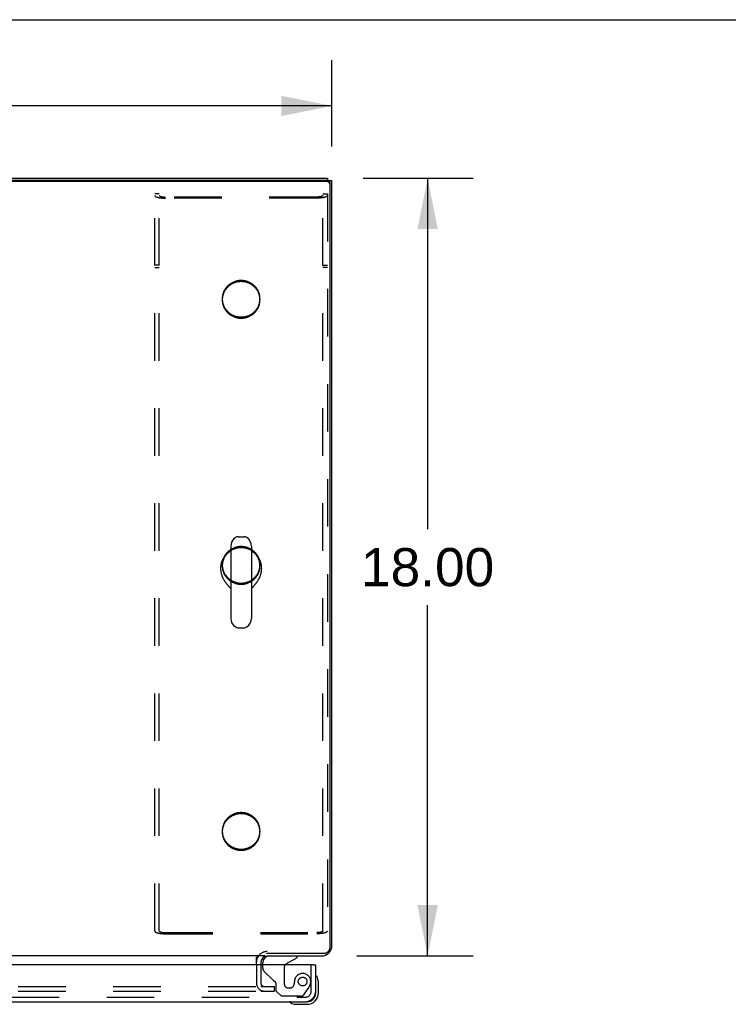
# Model space of a CAD drawing. Header units: inches. Extents: x 0 to 200, y 0 to 129.
# Tile 79 of 82: x 80 to 96, y 107 to 129. Entities that reach past the tile are written whole.
import ezdxf

# ---------------------------------------------------------------- set-up
doc = ezdxf.new("R2010")
doc.units = ezdxf.units.IN
doc.header["$LTSCALE"] = 11
doc.header["$MEASUREMENT"] = 0
doc.linetypes.add('HIDDEN', pattern=[0.2, 0.1, -0.1])
doc.layers.get('0').update_dxf_attribs({"linetype": 'CONTINUOUS'})
for name, color, linetype in [('DEFAULT_2', 8, 'HIDDEN'), ('DIMENSIONS', 7, 'CONTINUOUS'), ('RIGHT_DOOR_ASSEMBLY', 7, 'CONTINUOUS')]:
    doc.layers.add(name, color=color, linetype=linetype)
doc.styles.get("Standard").update_dxf_attribs({"font": 'arial.ttf'})
doc.dimstyles.new('DIMSTYLE_1', dxfattribs={"dimtxt": 0.882353, "dimasz": 1.176471, "dimexe": 0.09, "dimexo": 0.07, "dimgap": 0.0375, "dimtad": 0, "dimtih": 1, "dimtoh": 1, "dimzin": 4, "dimdsep": 46, "dimtxsty": 'Standard', "dimblk": '_FILLED', "dimblk1": '_FILLED', "dimblk2": '_FILLED', "dimcen": 0.09, "dimazin": 1, "dimtfac": 1, "dimtdec": 3, "dimtofl": 0, "dimtmove": 0, "dimatfit": 3, "dimldrblk": '_FILLED', "dimfxl": 0, "dimtolj": 1, "dimtzin": 4, "dimarcsym": 0})

# ---------------------------------------------------------------- blocks, each defined once
blk = doc.blocks.new('_FILLED')
at = {"color": 0, "linetype": 'ByBlock'}
blk.add_solid([(0, 0), (-1, 0.2), (-1, -0.2)], dxfattribs=at)
blk = doc.blocks.new('*D8')
at = {"layer": 'DIMENSIONS', "color": 2, "linetype": 'Continuous'}
for p, q in [((87.538, 125.742), (90.092, 125.742)), ((89.034, 125.742), (89.034, 117.624)), ((89.034, 107.742), (89.034, 115.859)), ((87.396, 107.742), (90.092, 107.742))]:
    blk.add_line(p, q, dxfattribs=at)
at = {"layer": 'DIMENSIONS', "color": 2, "linetype": 'Continuous', "xscale": 1.1764705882, "yscale": 1.1764705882, "zscale": 1.1764705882}
for p, rotation in [((89.034, 125.742), 90), ((89.034, 107.742), 270)]:
    blk.add_blockref('_FILLED', p, dxfattribs=dict(at, rotation=rotation))
at = {"layer": 'DIMENSIONS', "color": 2, "linetype": 'Continuous', "insert": (89.034, 117.183), "char_height": 0.8824, "width": 3.08332, "attachment_point": 2, "line_spacing_factor": 0.9}
blk.add_mtext('18.00', dxfattribs=at)
blk = doc.blocks.new('*D9')
at = {"layer": 'DIMENSIONS', "color": 2, "linetype": 'Continuous'}
for p, q in [((38.819, 126.474), (38.819, 128.475)), ((86.819, 126.474), (86.819, 128.475)), ((38.819, 127.416), (60.836, 127.416)), ((86.819, 127.416), (64.802, 127.416))]:
    blk.add_line(p, q, dxfattribs=at)
at = {"layer": 'DIMENSIONS', "color": 2, "linetype": 'Continuous', "xscale": 1.1764705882, "yscale": 1.1764705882, "zscale": 1.1764705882, "rotation": 180}
blk.add_blockref('_FILLED', (38.819, 127.416), dxfattribs=at)
at = {"layer": 'DIMENSIONS', "color": 2, "linetype": 'Continuous', "xscale": 1.1764705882, "yscale": 1.1764705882, "zscale": 1.1764705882}
blk.add_blockref('_FILLED', (86.819, 127.416), dxfattribs=at)
at = {"layer": 'DIMENSIONS', "color": 2, "linetype": 'Continuous', "insert": (62.819, 127.857), "char_height": 0.8824, "width": 3.08332, "attachment_point": 2, "line_spacing_factor": 0.9}
blk.add_mtext('48.00', dxfattribs=at)

msp = doc.modelspace()

# ---------------------------------------------------------------- linework, layer by layer
at = {"color": 7, "linetype": 'Continuous'}
for p, q in [((0, 129.412), (200, 129.412)), ((86.707, 125.665), (38.931, 125.665)), ((86.715, 125.742), (86.715, 125.692)), ((86.722, 125.69), (86.819, 125.69)), ((86.767, 125.634), (86.767, 107.928)), ((84.651, 117.445), (84.779, 117.445)), ((84.473, 117.223), (84.473, 115.56)), ((84.956, 117.223), (84.956, 115.56)), ((84.24, 116.718), (84.24, 116.709)), ((85.19, 116.718), (85.19, 116.709)), ((84.445, 116.281), (84.462, 116.264)), ((84.462, 116.264), (84.469, 116.257)), ((84.469, 116.257), (84.473, 116.253)), ((84.956, 116.253), (84.96, 116.257)), ((84.96, 116.257), (84.968, 116.264)), ((84.968, 116.264), (84.984, 116.281)), ((84.984, 116.281), (84.994, 116.291)), ((84.651, 115.337), (84.779, 115.337)), ((85.303, 107.807), (86.642, 107.807)), ((85.266, 107.742), (40.371, 107.742)), ((85.069, 107.538), (85.069, 107.713))]:
    msp.add_line(p, q, dxfattribs=at)
at = {"color": 3, "linetype": 'Continuous'}
for p, q in [((38.923, 125.742), (86.715, 125.742)), ((86.707, 125.692), (38.931, 125.692)), ((86.819, 107.988), (86.819, 125.69)), ((85.173, 107.599), (85.173, 107.538)), ((85.315, 107.742), (86.572, 107.742))]:
    msp.add_line(p, q, dxfattribs=at)
msp.add_lwpolyline([(86.707, 125.692), (86.712, 125.692), (86.716, 125.691), (86.721, 125.69), (86.725, 125.689), (86.73, 125.687), (86.734, 125.685), (86.738, 125.683), (86.742, 125.681), (86.746, 125.678), (86.749, 125.675), (86.753, 125.671), (86.755, 125.668), (86.758, 125.664), (86.76, 125.66), (86.762, 125.656), (86.764, 125.652), (86.765, 125.647), (86.766, 125.643), (86.767, 125.638), (86.767, 125.634)], dxfattribs=at)
at = {"color": 7, "linetype": 'Continuous'}
for points in [[(86.764, 125.625), (86.762, 125.629), (86.76, 125.633), (86.758, 125.637), (86.755, 125.641), (86.753, 125.645), (86.749, 125.648), (86.746, 125.651), (86.742, 125.654), (86.738, 125.656), (86.734, 125.659), (86.73, 125.66), (86.725, 125.662), (86.721, 125.663), (86.716, 125.664), (86.712, 125.665), (86.707, 125.665)], [(86.767, 125.607), (86.767, 125.611), (86.766, 125.616), (86.765, 125.62), (86.764, 125.625)], [(84.473, 117.115), (84.466, 117.111), (84.456, 117.105), (84.445, 117.098), (84.435, 117.091), (84.425, 117.084), (84.416, 117.076), (84.406, 117.069), (84.397, 117.061), (84.388, 117.052), (84.379, 117.044), (84.37, 117.035), (84.362, 117.026), (84.353, 117.017), (84.345, 117.008), (84.338, 116.999), (84.33, 116.989), (84.323, 116.979), (84.316, 116.969), (84.31, 116.959), (84.303, 116.949), (84.297, 116.938), (84.291, 116.927), (84.286, 116.917), (84.281, 116.906), (84.276, 116.895), (84.271, 116.883), (84.267, 116.872), (84.263, 116.861), (84.259, 116.849), (84.256, 116.838), (84.253, 116.826), (84.25, 116.814), (84.248, 116.802), (84.246, 116.79), (84.244, 116.778), (84.242, 116.767), (84.241, 116.755), (84.241, 116.743), (84.24, 116.73), (84.24, 116.718)], [(85.19, 116.718), (85.19, 116.73), (85.189, 116.743), (85.188, 116.755), (85.187, 116.767), (85.186, 116.778), (85.184, 116.79), (85.182, 116.802), (85.18, 116.814), (85.177, 116.826), (85.174, 116.837), (85.17, 116.849), (85.167, 116.861), (85.163, 116.872), (85.159, 116.883), (85.154, 116.894), (85.149, 116.906), (85.144, 116.916), (85.138, 116.927), (85.133, 116.938), (85.127, 116.948), (85.12, 116.959), (85.114, 116.969), (85.107, 116.979), (85.1, 116.989), (85.092, 116.999), (85.084, 117.008), (85.076, 117.017), (85.068, 117.026), (85.06, 117.035), (85.051, 117.044), (85.042, 117.052), (85.033, 117.061), (85.024, 117.069), (85.014, 117.076), (85.004, 117.084), (84.994, 117.091), (84.984, 117.098), (84.974, 117.105), (84.963, 117.111), (84.956, 117.115)], [(84.24, 116.709), (84.24, 116.702), (84.24, 116.691), (84.241, 116.679), (84.242, 116.668), (84.243, 116.657), (84.244, 116.646), (84.246, 116.635), (84.248, 116.624), (84.25, 116.613), (84.252, 116.601), (84.255, 116.59), (84.258, 116.579), (84.261, 116.569), (84.265, 116.558), (84.268, 116.547), (84.272, 116.536), (84.276, 116.526), (84.28, 116.515), (84.285, 116.505), (84.29, 116.495), (84.294, 116.485), (84.299, 116.475), (84.305, 116.465), (84.31, 116.455), (84.315, 116.446), (84.321, 116.437), (84.327, 116.428), (84.332, 116.419), (84.338, 116.41), (84.344, 116.401), (84.35, 116.393), (84.356, 116.385), (84.362, 116.377), (84.368, 116.369), (84.374, 116.361), (84.38, 116.354), (84.386, 116.347), (84.392, 116.34), (84.398, 116.333), (84.404, 116.326), (84.409, 116.32), (84.415, 116.314), (84.42, 116.308), (84.426, 116.302), (84.431, 116.297), (84.436, 116.291), (84.445, 116.281)], [(84.994, 116.291), (84.999, 116.297), (85.004, 116.302), (85.009, 116.308), (85.015, 116.314), (85.02, 116.32), (85.026, 116.326), (85.032, 116.333), (85.038, 116.34), (85.044, 116.347), (85.05, 116.354), (85.056, 116.361), (85.062, 116.369), (85.068, 116.377), (85.074, 116.385), (85.08, 116.393), (85.086, 116.401), (85.092, 116.41), (85.098, 116.419), (85.103, 116.428), (85.109, 116.437), (85.115, 116.446), (85.12, 116.455), (85.125, 116.465), (85.13, 116.475), (85.135, 116.485), (85.14, 116.495), (85.145, 116.505), (85.149, 116.515), (85.154, 116.526), (85.158, 116.536), (85.162, 116.547), (85.165, 116.558), (85.169, 116.569), (85.172, 116.579), (85.175, 116.59), (85.177, 116.601), (85.18, 116.613), (85.182, 116.624), (85.184, 116.635), (85.186, 116.646), (85.187, 116.657), (85.188, 116.668), (85.189, 116.679), (85.19, 116.691), (85.19, 116.702), (85.19, 116.709)], [(86.642, 107.807), (86.651, 107.808), (86.66, 107.809), (86.668, 107.81), (86.677, 107.812), (86.686, 107.815), (86.694, 107.818), (86.702, 107.822), (86.71, 107.827), (86.717, 107.831), (86.724, 107.837), (86.73, 107.843), (86.736, 107.849), (86.742, 107.856), (86.747, 107.863), (86.752, 107.87), (86.756, 107.878), (86.759, 107.886), (86.762, 107.894), (86.764, 107.902), (86.766, 107.911), (86.767, 107.92), (86.767, 107.928)], [(85.069, 107.713), (85.07, 107.713), (85.072, 107.713), (85.073, 107.713), (85.075, 107.713), (85.077, 107.714), (85.079, 107.715), (85.08, 107.716), (85.082, 107.717), (85.083, 107.719), (85.085, 107.72), (85.086, 107.722), (85.087, 107.724), (85.089, 107.726), (85.091, 107.73)], [(85.091, 107.73), (85.093, 107.732), (85.094, 107.733), (85.095, 107.735), (85.096, 107.737), (85.098, 107.738), (85.099, 107.739), (85.101, 107.74), (85.102, 107.741), (85.103, 107.741), (85.105, 107.742), (85.106, 107.742)]]:
    msp.add_lwpolyline(points, dxfattribs=at)
for centre, radius, start, end in [((84.715, 117.223), 0.241, 123.1848, 180), ((84.651, 117.32), 0.125, 90, 123.1848), ((84.779, 117.32), 0.125, 56.8152, 90), ((84.715, 117.223), 0.241, 0, 56.8152), ((84.715, 115.56), 0.241, 180, 236.8152), ((84.715, 115.56), 0.241, 303.1848, 360), ((84.651, 115.462), 0.125, 236.8152, 270), ((84.779, 115.462), 0.125, 270, 303.1848), ((85.315, 107.599), 0.246, 144.6629, 180)]:
    msp.add_arc(centre, radius, start, end, dxfattribs=at)
at = {"color": 3, "linetype": 'Continuous'}
for centre, radius, start, end in [((86.572, 107.988), 0.246, 270, 360), ((85.315, 107.599), 0.142, 90, 180)]:
    msp.add_arc(centre, radius, start, end, dxfattribs=at)
at = {"layer": 'DEFAULT_2', "color": 8, "linetype": 'HIDDEN'}
for p, q in [((82.819, 125.379), (82.715, 125.379)), ((82.715, 108.32), (82.715, 125.379)), ((82.819, 108.32), (82.819, 125.379)), ((86.611, 125.379), (86.715, 125.379)), ((86.611, 108.32), (86.611, 125.379)), ((86.715, 125.379), (86.715, 108.32)), ((86.468, 125.308), (82.961, 125.308)), ((86.468, 125.281), (82.961, 125.281)), ((82.819, 123.733), (82.715, 123.733)), ((82.715, 123.68), (82.819, 123.68)), ((86.611, 123.733), (86.715, 123.733)), ((86.715, 123.68), (86.611, 123.68)), ((84.277, 122.953), (84.277, 122.926)), ((85.152, 122.953), (85.152, 122.926)), ((84.277, 116.796), (84.277, 116.769)), ((85.152, 116.796), (85.152, 116.769)), ((84.277, 110.638), (84.277, 110.611)), ((85.152, 110.638), (85.152, 110.611)), ((82.961, 108.283), (86.468, 108.283)), ((82.961, 108.256), (86.468, 108.256)), ((85.069, 107.538), (85.069, 107.116)), ((85.173, 107.538), (85.173, 107.116)), ((64.152, 107.033), (85.169, 107.033)), ((64.152, 106.929), (85.169, 106.929)), ((85.173, 107.033), (85.485, 107.033)), ((85.173, 106.929), (85.485, 106.929)), ((85.485, 106.929), (85.485, 107.033))]:
    msp.add_line(p, q, dxfattribs=at)
for points in [[(82.715, 125.345), (82.715, 125.342), (82.716, 125.339), (82.717, 125.336), (82.719, 125.334), (82.721, 125.331), (82.723, 125.328), (82.726, 125.326), (82.73, 125.323), (82.734, 125.32), (82.738, 125.318), (82.743, 125.315), (82.748, 125.313), (82.753, 125.31), (82.759, 125.308), (82.766, 125.306), (82.773, 125.304), (82.78, 125.302), (82.787, 125.3), (82.795, 125.298), (82.803, 125.296), (82.811, 125.294), (82.82, 125.292), (82.829, 125.291), (82.838, 125.289), (82.848, 125.288), (82.857, 125.287), (82.867, 125.286), (82.877, 125.285), (82.887, 125.284), (82.898, 125.283), (82.908, 125.282), (82.919, 125.282), (82.929, 125.281), (82.94, 125.281), (82.951, 125.281), (82.961, 125.281)], [(82.819, 125.345), (82.819, 125.343), (82.819, 125.341), (82.82, 125.34), (82.821, 125.338), (82.822, 125.337), (82.824, 125.335), (82.826, 125.334), (82.828, 125.332), (82.83, 125.331), (82.832, 125.329), (82.835, 125.328), (82.838, 125.326), (82.841, 125.325), (82.845, 125.324), (82.848, 125.322), (82.852, 125.321), (82.856, 125.32), (82.861, 125.319), (82.865, 125.318), (82.87, 125.316), (82.875, 125.315), (82.88, 125.314), (82.885, 125.314), (82.89, 125.313), (82.896, 125.312), (82.901, 125.311), (82.907, 125.311), (82.913, 125.31), (82.919, 125.31), (82.925, 125.309), (82.931, 125.309), (82.937, 125.308), (82.943, 125.308), (82.949, 125.308), (82.955, 125.308), (82.961, 125.308)], [(86.611, 125.345), (86.611, 125.343), (86.61, 125.341), (86.61, 125.34), (86.609, 125.338), (86.608, 125.337), (86.606, 125.335), (86.604, 125.334), (86.602, 125.332), (86.6, 125.331), (86.598, 125.329), (86.595, 125.328), (86.592, 125.326), (86.589, 125.325), (86.585, 125.324), (86.581, 125.322), (86.578, 125.321), (86.573, 125.32), (86.569, 125.319), (86.565, 125.318), (86.56, 125.316), (86.555, 125.315), (86.55, 125.314), (86.545, 125.314), (86.54, 125.313), (86.534, 125.312), (86.529, 125.311), (86.523, 125.311), (86.517, 125.31), (86.511, 125.31), (86.505, 125.309), (86.499, 125.309), (86.493, 125.308), (86.487, 125.308), (86.481, 125.308), (86.475, 125.308), (86.468, 125.308)], [(86.715, 125.345), (86.715, 125.342), (86.714, 125.339), (86.713, 125.336), (86.711, 125.334), (86.709, 125.331), (86.707, 125.328), (86.703, 125.326), (86.7, 125.323), (86.696, 125.32), (86.692, 125.318), (86.687, 125.315), (86.682, 125.313), (86.676, 125.31), (86.67, 125.308), (86.664, 125.306), (86.657, 125.304), (86.65, 125.302), (86.643, 125.3), (86.635, 125.298), (86.627, 125.296), (86.618, 125.294), (86.61, 125.292), (86.601, 125.291), (86.592, 125.289), (86.582, 125.288), (86.573, 125.287), (86.563, 125.286), (86.553, 125.285), (86.543, 125.284), (86.532, 125.283), (86.522, 125.282), (86.511, 125.282), (86.501, 125.281), (86.49, 125.281), (86.479, 125.281), (86.468, 125.281)], [(84.715, 123.376), (84.698, 123.376), (84.681, 123.375), (84.665, 123.373), (84.648, 123.371), (84.632, 123.368), (84.615, 123.365), (84.599, 123.361), (84.583, 123.356), (84.567, 123.351), (84.551, 123.345), (84.536, 123.339), (84.521, 123.332), (84.506, 123.325), (84.491, 123.317), (84.477, 123.308), (84.463, 123.299), (84.45, 123.289), (84.437, 123.279), (84.424, 123.269), (84.412, 123.258), (84.4, 123.246), (84.388, 123.235), (84.377, 123.222), (84.367, 123.21), (84.357, 123.196), (84.348, 123.183), (84.339, 123.169), (84.331, 123.155), (84.323, 123.141), (84.316, 123.126), (84.309, 123.111), (84.303, 123.096), (84.298, 123.081), (84.293, 123.065), (84.289, 123.05), (84.285, 123.034), (84.283, 123.018), (84.28, 123.002), (84.279, 122.986), (84.278, 122.97), (84.277, 122.953)], [(84.715, 123.349), (84.698, 123.349), (84.681, 123.348), (84.665, 123.346), (84.648, 123.344), (84.632, 123.341), (84.615, 123.338), (84.599, 123.334), (84.583, 123.329), (84.567, 123.324), (84.551, 123.318), (84.536, 123.312), (84.521, 123.305), (84.506, 123.298), (84.491, 123.29), (84.477, 123.281), (84.463, 123.272), (84.45, 123.263), (84.437, 123.252), (84.424, 123.242), (84.412, 123.231), (84.4, 123.219), (84.388, 123.208), (84.377, 123.195), (84.367, 123.183), (84.357, 123.17), (84.348, 123.156), (84.339, 123.142), (84.331, 123.128), (84.323, 123.114), (84.316, 123.099), (84.309, 123.084), (84.303, 123.069), (84.298, 123.054), (84.293, 123.038), (84.289, 123.023), (84.285, 123.007), (84.283, 122.991), (84.28, 122.975), (84.279, 122.959), (84.278, 122.943), (84.277, 122.926)], [(85.152, 122.953), (85.152, 122.97), (85.151, 122.986), (85.15, 123.002), (85.147, 123.018), (85.144, 123.034), (85.141, 123.05), (85.137, 123.065), (85.132, 123.081), (85.127, 123.096), (85.121, 123.111), (85.114, 123.126), (85.107, 123.141), (85.099, 123.155), (85.091, 123.169), (85.082, 123.183), (85.073, 123.196), (85.063, 123.21), (85.052, 123.222), (85.042, 123.235), (85.03, 123.246), (85.018, 123.258), (85.006, 123.269), (84.993, 123.279), (84.98, 123.289), (84.967, 123.299), (84.953, 123.308), (84.938, 123.317), (84.924, 123.325), (84.909, 123.332), (84.894, 123.339), (84.878, 123.345), (84.863, 123.351), (84.847, 123.356), (84.831, 123.361), (84.815, 123.365), (84.798, 123.368), (84.782, 123.371), (84.765, 123.373), (84.748, 123.375), (84.732, 123.376), (84.715, 123.376)], [(85.152, 122.926), (85.152, 122.943), (85.151, 122.959), (85.15, 122.975), (85.147, 122.991), (85.144, 123.007), (85.141, 123.023), (85.137, 123.038), (85.132, 123.054), (85.127, 123.069), (85.121, 123.084), (85.114, 123.099), (85.107, 123.114), (85.099, 123.128), (85.091, 123.142), (85.082, 123.156), (85.073, 123.17), (85.063, 123.183), (85.052, 123.195), (85.042, 123.208), (85.03, 123.219), (85.018, 123.231), (85.006, 123.242), (84.993, 123.252), (84.98, 123.263), (84.967, 123.272), (84.953, 123.281), (84.938, 123.29), (84.924, 123.298), (84.909, 123.305), (84.894, 123.312), (84.878, 123.318), (84.863, 123.324), (84.847, 123.329), (84.831, 123.334), (84.815, 123.338), (84.798, 123.341), (84.782, 123.344), (84.765, 123.346), (84.748, 123.348), (84.732, 123.349), (84.715, 123.349)], [(84.277, 122.953), (84.278, 122.937), (84.279, 122.921), (84.28, 122.905), (84.283, 122.889), (84.285, 122.873), (84.289, 122.857), (84.293, 122.841), (84.298, 122.826), (84.303, 122.811), (84.309, 122.795), (84.316, 122.781), (84.323, 122.766), (84.331, 122.751), (84.339, 122.737), (84.348, 122.724), (84.357, 122.71), (84.367, 122.697), (84.377, 122.685), (84.388, 122.672), (84.4, 122.66), (84.412, 122.649), (84.424, 122.638), (84.437, 122.627), (84.45, 122.617), (84.463, 122.608), (84.477, 122.599), (84.491, 122.59), (84.506, 122.582), (84.521, 122.575), (84.536, 122.568), (84.551, 122.561), (84.567, 122.556), (84.583, 122.55), (84.599, 122.546), (84.615, 122.542), (84.632, 122.539), (84.648, 122.536), (84.665, 122.534), (84.681, 122.532), (84.698, 122.531), (84.715, 122.531)], [(84.277, 122.926), (84.278, 122.91), (84.279, 122.894), (84.28, 122.878), (84.283, 122.862), (84.285, 122.846), (84.289, 122.83), (84.293, 122.814), (84.298, 122.799), (84.303, 122.784), (84.309, 122.768), (84.316, 122.754), (84.323, 122.739), (84.331, 122.725), (84.339, 122.711), (84.348, 122.697), (84.357, 122.683), (84.367, 122.67), (84.377, 122.658), (84.388, 122.645), (84.4, 122.633), (84.412, 122.622), (84.424, 122.611), (84.437, 122.6), (84.45, 122.59), (84.463, 122.581), (84.477, 122.572), (84.491, 122.563), (84.506, 122.555), (84.521, 122.548), (84.536, 122.541), (84.551, 122.534), (84.567, 122.529), (84.583, 122.524), (84.599, 122.519), (84.615, 122.515), (84.632, 122.512), (84.648, 122.509), (84.665, 122.507), (84.681, 122.505), (84.698, 122.504), (84.715, 122.504)], [(84.715, 122.531), (84.732, 122.531), (84.748, 122.532), (84.765, 122.534), (84.782, 122.536), (84.798, 122.539), (84.815, 122.542), (84.831, 122.546), (84.847, 122.55), (84.863, 122.556), (84.878, 122.561), (84.894, 122.568), (84.909, 122.575), (84.924, 122.582), (84.938, 122.59), (84.953, 122.599), (84.967, 122.608), (84.98, 122.617), (84.993, 122.627), (85.006, 122.638), (85.018, 122.649), (85.03, 122.66), (85.042, 122.672), (85.052, 122.685), (85.063, 122.697), (85.073, 122.71), (85.082, 122.724), (85.091, 122.737), (85.099, 122.751), (85.107, 122.766), (85.114, 122.781), (85.121, 122.795), (85.127, 122.811), (85.132, 122.826), (85.137, 122.841), (85.141, 122.857), (85.144, 122.873), (85.147, 122.889), (85.15, 122.905), (85.151, 122.921), (85.152, 122.937), (85.152, 122.953)], [(84.715, 122.504), (84.732, 122.504), (84.748, 122.505), (84.765, 122.507), (84.782, 122.509), (84.798, 122.512), (84.815, 122.515), (84.831, 122.519), (84.847, 122.524), (84.863, 122.529), (84.878, 122.534), (84.894, 122.541), (84.909, 122.548), (84.924, 122.555), (84.938, 122.563), (84.953, 122.572), (84.967, 122.581), (84.98, 122.59), (84.993, 122.6), (85.006, 122.611), (85.018, 122.622), (85.03, 122.633), (85.042, 122.645), (85.052, 122.658), (85.063, 122.67), (85.073, 122.683), (85.082, 122.697), (85.091, 122.711), (85.099, 122.725), (85.107, 122.739), (85.114, 122.754), (85.121, 122.768), (85.127, 122.784), (85.132, 122.799), (85.137, 122.814), (85.141, 122.83), (85.144, 122.846), (85.147, 122.862), (85.15, 122.878), (85.151, 122.894), (85.152, 122.91), (85.152, 122.926)], [(84.715, 117.218), (84.698, 117.218), (84.681, 117.217), (84.665, 117.215), (84.648, 117.213), (84.632, 117.21), (84.615, 117.207), (84.599, 117.203), (84.583, 117.198), (84.567, 117.193), (84.551, 117.188), (84.536, 117.181), (84.521, 117.174), (84.506, 117.167), (84.491, 117.159), (84.477, 117.15), (84.463, 117.141), (84.45, 117.132), (84.437, 117.122), (84.424, 117.111), (84.412, 117.1), (84.4, 117.089), (84.388, 117.077), (84.377, 117.064), (84.367, 117.052), (84.357, 117.039), (84.348, 117.025), (84.339, 117.012), (84.331, 116.997), (84.323, 116.983), (84.316, 116.968), (84.309, 116.954), (84.303, 116.938), (84.298, 116.923), (84.293, 116.908), (84.289, 116.892), (84.285, 116.876), (84.283, 116.86), (84.28, 116.844), (84.279, 116.828), (84.278, 116.812), (84.277, 116.796)], [(84.715, 117.191), (84.698, 117.191), (84.681, 117.19), (84.665, 117.188), (84.648, 117.186), (84.632, 117.184), (84.615, 117.18), (84.599, 117.176), (84.583, 117.172), (84.567, 117.166), (84.551, 117.161), (84.536, 117.154), (84.521, 117.147), (84.506, 117.14), (84.491, 117.132), (84.477, 117.123), (84.463, 117.114), (84.45, 117.105), (84.437, 117.095), (84.424, 117.084), (84.412, 117.073), (84.4, 117.062), (84.388, 117.05), (84.377, 117.038), (84.367, 117.025), (84.357, 117.012), (84.348, 116.998), (84.339, 116.985), (84.331, 116.971), (84.323, 116.956), (84.316, 116.942), (84.309, 116.927), (84.303, 116.912), (84.298, 116.896), (84.293, 116.881), (84.289, 116.865), (84.285, 116.849), (84.283, 116.833), (84.28, 116.817), (84.279, 116.801), (84.278, 116.785), (84.277, 116.769)], [(85.152, 116.796), (85.152, 116.812), (85.151, 116.828), (85.15, 116.844), (85.147, 116.86), (85.144, 116.876), (85.141, 116.892), (85.137, 116.908), (85.132, 116.923), (85.127, 116.938), (85.121, 116.954), (85.114, 116.968), (85.107, 116.983), (85.099, 116.997), (85.091, 117.012), (85.082, 117.025), (85.073, 117.039), (85.063, 117.052), (85.052, 117.064), (85.042, 117.077), (85.03, 117.089), (85.018, 117.1), (85.006, 117.111), (84.993, 117.122), (84.98, 117.132), (84.967, 117.141), (84.953, 117.15), (84.938, 117.159), (84.924, 117.167), (84.909, 117.174), (84.894, 117.181), (84.878, 117.188), (84.863, 117.193), (84.847, 117.198), (84.831, 117.203), (84.815, 117.207), (84.798, 117.21), (84.782, 117.213), (84.765, 117.215), (84.748, 117.217), (84.732, 117.218), (84.715, 117.218)], [(85.152, 116.769), (85.152, 116.785), (85.151, 116.801), (85.15, 116.817), (85.147, 116.833), (85.144, 116.849), (85.141, 116.865), (85.137, 116.881), (85.132, 116.896), (85.127, 116.912), (85.121, 116.927), (85.114, 116.942), (85.107, 116.956), (85.099, 116.971), (85.091, 116.985), (85.082, 116.998), (85.073, 117.012), (85.063, 117.025), (85.052, 117.038), (85.042, 117.05), (85.03, 117.062), (85.018, 117.073), (85.006, 117.084), (84.993, 117.095), (84.98, 117.105), (84.967, 117.114), (84.953, 117.123), (84.938, 117.132), (84.924, 117.14), (84.909, 117.147), (84.894, 117.154), (84.878, 117.161), (84.863, 117.166), (84.847, 117.172), (84.831, 117.176), (84.815, 117.18), (84.798, 117.184), (84.782, 117.186), (84.765, 117.188), (84.748, 117.19), (84.732, 117.191), (84.715, 117.191)], [(84.277, 116.796), (84.278, 116.779), (84.279, 116.763), (84.28, 116.747), (84.283, 116.731), (84.285, 116.715), (84.289, 116.699), (84.293, 116.684), (84.298, 116.668), (84.303, 116.653), (84.309, 116.638), (84.316, 116.623), (84.323, 116.608), (84.331, 116.594), (84.339, 116.58), (84.348, 116.566), (84.357, 116.552), (84.367, 116.539), (84.377, 116.527), (84.388, 116.514), (84.4, 116.503), (84.412, 116.491), (84.424, 116.48), (84.437, 116.47), (84.45, 116.46), (84.463, 116.45), (84.477, 116.441), (84.491, 116.432), (84.506, 116.424), (84.521, 116.417), (84.536, 116.41), (84.551, 116.404), (84.567, 116.398), (84.583, 116.393), (84.599, 116.388), (84.615, 116.384), (84.632, 116.381), (84.648, 116.378), (84.665, 116.376), (84.681, 116.374), (84.698, 116.373), (84.715, 116.373)], [(84.277, 116.769), (84.278, 116.752), (84.279, 116.736), (84.28, 116.72), (84.283, 116.704), (84.285, 116.688), (84.289, 116.672), (84.293, 116.657), (84.298, 116.641), (84.303, 116.626), (84.309, 116.611), (84.316, 116.596), (84.323, 116.581), (84.331, 116.567), (84.339, 116.553), (84.348, 116.539), (84.357, 116.526), (84.367, 116.512), (84.377, 116.5), (84.388, 116.488), (84.4, 116.476), (84.412, 116.464), (84.424, 116.453), (84.437, 116.443), (84.45, 116.433), (84.463, 116.423), (84.477, 116.414), (84.491, 116.405), (84.506, 116.397), (84.521, 116.39), (84.536, 116.383), (84.551, 116.377), (84.567, 116.371), (84.583, 116.366), (84.599, 116.361), (84.615, 116.357), (84.632, 116.354), (84.648, 116.351), (84.665, 116.349), (84.681, 116.347), (84.698, 116.346), (84.715, 116.346)], [(84.715, 116.373), (84.732, 116.373), (84.748, 116.374), (84.765, 116.376), (84.782, 116.378), (84.798, 116.381), (84.815, 116.384), (84.831, 116.388), (84.847, 116.393), (84.863, 116.398), (84.878, 116.404), (84.894, 116.41), (84.909, 116.417), (84.924, 116.424), (84.938, 116.432), (84.953, 116.441), (84.967, 116.45), (84.98, 116.46), (84.993, 116.47), (85.006, 116.48), (85.018, 116.491), (85.03, 116.503), (85.042, 116.514), (85.052, 116.527), (85.063, 116.539), (85.073, 116.552), (85.082, 116.566), (85.091, 116.58), (85.099, 116.594), (85.107, 116.608), (85.114, 116.623), (85.121, 116.638), (85.127, 116.653), (85.132, 116.668), (85.137, 116.684), (85.141, 116.699), (85.144, 116.715), (85.147, 116.731), (85.15, 116.747), (85.151, 116.763), (85.152, 116.779), (85.152, 116.796)], [(84.715, 116.346), (84.732, 116.346), (84.748, 116.347), (84.765, 116.349), (84.782, 116.351), (84.798, 116.354), (84.815, 116.357), (84.831, 116.361), (84.847, 116.366), (84.863, 116.371), (84.878, 116.377), (84.894, 116.383), (84.909, 116.39), (84.924, 116.397), (84.938, 116.405), (84.953, 116.414), (84.967, 116.423), (84.98, 116.433), (84.993, 116.443), (85.006, 116.453), (85.018, 116.464), (85.03, 116.476), (85.042, 116.488), (85.052, 116.5), (85.063, 116.512), (85.073, 116.526), (85.082, 116.539), (85.091, 116.553), (85.099, 116.567), (85.107, 116.581), (85.114, 116.596), (85.121, 116.611), (85.127, 116.626), (85.132, 116.641), (85.137, 116.657), (85.141, 116.672), (85.144, 116.688), (85.147, 116.704), (85.15, 116.72), (85.151, 116.736), (85.152, 116.752), (85.152, 116.769)], [(84.715, 111.06), (84.698, 111.06), (84.681, 111.059), (84.665, 111.058), (84.648, 111.055), (84.632, 111.053), (84.615, 111.049), (84.599, 111.045), (84.583, 111.041), (84.567, 111.036), (84.551, 111.03), (84.536, 111.023), (84.521, 111.017), (84.506, 111.009), (84.491, 111.001), (84.477, 110.993), (84.463, 110.983), (84.45, 110.974), (84.437, 110.964), (84.424, 110.953), (84.412, 110.942), (84.4, 110.931), (84.388, 110.919), (84.377, 110.907), (84.367, 110.894), (84.357, 110.881), (84.348, 110.868), (84.339, 110.854), (84.331, 110.84), (84.323, 110.825), (84.316, 110.811), (84.309, 110.796), (84.303, 110.781), (84.298, 110.765), (84.293, 110.75), (84.289, 110.734), (84.285, 110.718), (84.283, 110.702), (84.28, 110.686), (84.279, 110.67), (84.278, 110.654), (84.277, 110.638)], [(84.715, 111.033), (84.698, 111.033), (84.681, 111.032), (84.665, 111.031), (84.648, 111.029), (84.632, 111.026), (84.615, 111.022), (84.599, 111.018), (84.583, 111.014), (84.567, 111.009), (84.551, 111.003), (84.536, 110.997), (84.521, 110.99), (84.506, 110.982), (84.491, 110.974), (84.477, 110.966), (84.463, 110.957), (84.45, 110.947), (84.437, 110.937), (84.424, 110.926), (84.412, 110.915), (84.4, 110.904), (84.388, 110.892), (84.377, 110.88), (84.367, 110.867), (84.357, 110.854), (84.348, 110.841), (84.339, 110.827), (84.331, 110.813), (84.323, 110.798), (84.316, 110.784), (84.309, 110.769), (84.303, 110.754), (84.298, 110.738), (84.293, 110.723), (84.289, 110.707), (84.285, 110.691), (84.283, 110.675), (84.28, 110.659), (84.279, 110.643), (84.278, 110.627), (84.277, 110.611)], [(85.152, 110.638), (85.152, 110.654), (85.151, 110.67), (85.15, 110.686), (85.147, 110.702), (85.144, 110.718), (85.141, 110.734), (85.137, 110.75), (85.132, 110.765), (85.127, 110.781), (85.121, 110.796), (85.114, 110.811), (85.107, 110.825), (85.099, 110.84), (85.091, 110.854), (85.082, 110.868), (85.073, 110.881), (85.063, 110.894), (85.052, 110.907), (85.042, 110.919), (85.03, 110.931), (85.018, 110.942), (85.006, 110.953), (84.993, 110.964), (84.98, 110.974), (84.967, 110.983), (84.953, 110.993), (84.938, 111.001), (84.924, 111.009), (84.909, 111.017), (84.894, 111.023), (84.878, 111.03), (84.863, 111.036), (84.847, 111.041), (84.831, 111.045), (84.815, 111.049), (84.798, 111.053), (84.782, 111.055), (84.765, 111.058), (84.748, 111.059), (84.732, 111.06), (84.715, 111.06)], [(85.152, 110.611), (85.152, 110.627), (85.151, 110.643), (85.15, 110.659), (85.147, 110.675), (85.144, 110.691), (85.141, 110.707), (85.137, 110.723), (85.132, 110.738), (85.127, 110.754), (85.121, 110.769), (85.114, 110.784), (85.107, 110.798), (85.099, 110.813), (85.091, 110.827), (85.082, 110.841), (85.073, 110.854), (85.063, 110.867), (85.052, 110.88), (85.042, 110.892), (85.03, 110.904), (85.018, 110.915), (85.006, 110.926), (84.993, 110.937), (84.98, 110.947), (84.967, 110.957), (84.953, 110.966), (84.938, 110.974), (84.924, 110.982), (84.909, 110.99), (84.894, 110.997), (84.878, 111.003), (84.863, 111.009), (84.847, 111.014), (84.831, 111.018), (84.815, 111.022), (84.798, 111.026), (84.782, 111.029), (84.765, 111.031), (84.748, 111.032), (84.732, 111.033), (84.715, 111.033)], [(84.277, 110.638), (84.278, 110.622), (84.279, 110.605), (84.28, 110.589), (84.283, 110.573), (84.285, 110.557), (84.289, 110.542), (84.293, 110.526), (84.298, 110.51), (84.303, 110.495), (84.309, 110.48), (84.316, 110.465), (84.323, 110.45), (84.331, 110.436), (84.339, 110.422), (84.348, 110.408), (84.357, 110.395), (84.367, 110.382), (84.377, 110.369), (84.388, 110.357), (84.4, 110.345), (84.412, 110.333), (84.424, 110.322), (84.437, 110.312), (84.45, 110.302), (84.463, 110.292), (84.477, 110.283), (84.491, 110.275), (84.506, 110.267), (84.521, 110.259), (84.536, 110.252), (84.551, 110.246), (84.567, 110.24), (84.583, 110.235), (84.599, 110.23), (84.615, 110.226), (84.632, 110.223), (84.648, 110.22), (84.665, 110.218), (84.681, 110.216), (84.698, 110.216), (84.715, 110.215)], [(84.277, 110.611), (84.278, 110.595), (84.279, 110.579), (84.28, 110.562), (84.283, 110.546), (84.285, 110.53), (84.289, 110.515), (84.293, 110.499), (84.298, 110.483), (84.303, 110.468), (84.309, 110.453), (84.316, 110.438), (84.323, 110.423), (84.331, 110.409), (84.339, 110.395), (84.348, 110.381), (84.357, 110.368), (84.367, 110.355), (84.377, 110.342), (84.388, 110.33), (84.4, 110.318), (84.412, 110.306), (84.424, 110.295), (84.437, 110.285), (84.45, 110.275), (84.463, 110.265), (84.477, 110.256), (84.491, 110.248), (84.506, 110.24), (84.521, 110.232), (84.536, 110.225), (84.551, 110.219), (84.567, 110.213), (84.583, 110.208), (84.599, 110.203), (84.615, 110.199), (84.632, 110.196), (84.648, 110.193), (84.665, 110.191), (84.681, 110.19), (84.698, 110.189), (84.715, 110.188)], [(84.715, 110.215), (84.732, 110.216), (84.748, 110.216), (84.765, 110.218), (84.782, 110.22), (84.798, 110.223), (84.815, 110.226), (84.831, 110.23), (84.847, 110.235), (84.863, 110.24), (84.878, 110.246), (84.894, 110.252), (84.909, 110.259), (84.924, 110.267), (84.938, 110.275), (84.953, 110.283), (84.967, 110.292), (84.98, 110.302), (84.993, 110.312), (85.006, 110.322), (85.018, 110.333), (85.03, 110.345), (85.042, 110.357), (85.052, 110.369), (85.063, 110.382), (85.073, 110.395), (85.082, 110.408), (85.091, 110.422), (85.099, 110.436), (85.107, 110.45), (85.114, 110.465), (85.121, 110.48), (85.127, 110.495), (85.132, 110.51), (85.137, 110.526), (85.141, 110.542), (85.144, 110.557), (85.147, 110.573), (85.15, 110.589), (85.151, 110.605), (85.152, 110.622), (85.152, 110.638)], [(84.715, 110.188), (84.732, 110.189), (84.748, 110.19), (84.765, 110.191), (84.782, 110.193), (84.798, 110.196), (84.815, 110.199), (84.831, 110.203), (84.847, 110.208), (84.863, 110.213), (84.878, 110.219), (84.894, 110.225), (84.909, 110.232), (84.924, 110.24), (84.938, 110.248), (84.953, 110.256), (84.967, 110.265), (84.98, 110.275), (84.993, 110.285), (85.006, 110.295), (85.018, 110.306), (85.03, 110.318), (85.042, 110.33), (85.052, 110.342), (85.063, 110.355), (85.073, 110.368), (85.082, 110.381), (85.091, 110.395), (85.099, 110.409), (85.107, 110.423), (85.114, 110.438), (85.121, 110.453), (85.127, 110.468), (85.132, 110.483), (85.137, 110.499), (85.141, 110.515), (85.144, 110.53), (85.147, 110.546), (85.15, 110.562), (85.151, 110.579), (85.152, 110.595), (85.152, 110.611)], [(82.715, 108.32), (82.715, 108.317), (82.716, 108.315), (82.717, 108.312), (82.719, 108.309), (82.721, 108.306), (82.723, 108.304), (82.726, 108.301), (82.73, 108.298), (82.734, 108.296), (82.738, 108.293), (82.743, 108.291), (82.748, 108.288), (82.753, 108.286), (82.759, 108.284), (82.766, 108.281), (82.773, 108.279), (82.78, 108.277), (82.787, 108.275), (82.795, 108.273), (82.803, 108.271), (82.811, 108.27), (82.82, 108.268), (82.829, 108.266), (82.838, 108.265), (82.848, 108.264), (82.857, 108.262), (82.867, 108.261), (82.877, 108.26), (82.887, 108.259), (82.898, 108.259), (82.908, 108.258), (82.919, 108.257), (82.929, 108.257), (82.94, 108.257), (82.951, 108.257), (82.961, 108.256)], [(82.819, 108.32), (82.819, 108.319), (82.819, 108.317), (82.82, 108.315), (82.821, 108.314), (82.822, 108.312), (82.824, 108.311), (82.826, 108.309), (82.828, 108.308), (82.83, 108.306), (82.832, 108.305), (82.835, 108.303), (82.838, 108.302), (82.841, 108.3), (82.845, 108.299), (82.848, 108.298), (82.852, 108.297), (82.856, 108.295), (82.861, 108.294), (82.865, 108.293), (82.87, 108.292), (82.875, 108.291), (82.88, 108.29), (82.885, 108.289), (82.89, 108.288), (82.896, 108.288), (82.901, 108.287), (82.907, 108.286), (82.913, 108.286), (82.919, 108.285), (82.925, 108.285), (82.931, 108.284), (82.937, 108.284), (82.943, 108.284), (82.949, 108.284), (82.955, 108.283), (82.961, 108.283)], [(86.611, 108.32), (86.611, 108.319), (86.61, 108.317), (86.61, 108.315), (86.609, 108.314), (86.608, 108.312), (86.606, 108.311), (86.604, 108.309), (86.602, 108.308), (86.6, 108.306), (86.598, 108.305), (86.595, 108.303), (86.592, 108.302), (86.589, 108.3), (86.585, 108.299), (86.581, 108.298), (86.578, 108.297), (86.573, 108.295), (86.569, 108.294), (86.565, 108.293), (86.56, 108.292), (86.555, 108.291), (86.55, 108.29), (86.545, 108.289), (86.54, 108.288), (86.534, 108.288), (86.529, 108.287), (86.523, 108.286), (86.517, 108.286), (86.511, 108.285), (86.505, 108.285), (86.499, 108.284), (86.493, 108.284), (86.487, 108.284), (86.481, 108.284), (86.475, 108.283), (86.468, 108.283)], [(86.715, 108.32), (86.715, 108.317), (86.714, 108.315), (86.713, 108.312), (86.711, 108.309), (86.709, 108.306), (86.707, 108.304), (86.703, 108.301), (86.7, 108.298), (86.696, 108.296), (86.692, 108.293), (86.687, 108.291), (86.682, 108.288), (86.676, 108.286), (86.67, 108.284), (86.664, 108.281), (86.657, 108.279), (86.65, 108.277), (86.643, 108.275), (86.635, 108.273), (86.627, 108.271), (86.618, 108.27), (86.61, 108.268), (86.601, 108.266), (86.592, 108.265), (86.582, 108.264), (86.573, 108.262), (86.563, 108.261), (86.553, 108.26), (86.543, 108.259), (86.532, 108.259), (86.522, 108.258), (86.511, 108.257), (86.501, 108.257), (86.49, 108.257), (86.479, 108.257), (86.468, 108.256)]]:
    msp.add_lwpolyline(points, dxfattribs=at)
for centre, radius, start, end in [((85.315, 107.599), 0.246, 90, 144.6629), ((85.255, 107.116), 0.186, 180, 270), ((85.255, 107.116), 0.0823, 180, 270)]:
    msp.add_arc(centre, radius, start, end, dxfattribs=at)
at = {"layer": 'RIGHT_DOOR_ASSEMBLY', "color": 7, "linetype": 'Continuous'}
for p, q in [((85.215, 107.538), (85.215, 107.585)), ((85.764, 107.565), (86.002, 107.703)), ((86.002, 107.742), (86.002, 107.703)), ((86.382, 107.538), (86.444, 107.538)), ((86.458, 107.276), (86.458, 107.277)), ((86.459, 107.272), (86.458, 107.276)), ((86.504, 107.143), (86.501, 107.181)), ((86.504, 106.887), (86.504, 107.143)), ((86.444, 106.887), (86.444, 106.93)), ((85.849, 106.67), (85.849, 106.67)), ((86.197, 106.684), (86.241, 106.684)), ((85.947, 106.627), (85.985, 106.624)), ((85.985, 106.624), (86.241, 106.624))]:
    msp.add_line(p, q, dxfattribs=at)
at = {"layer": 'RIGHT_DOOR_ASSEMBLY', "color": 3, "linetype": 'Continuous'}
for p, q in [((86.382, 107.538), (63.818, 107.538)), ((86.444, 106.93), (86.444, 107.538)), ((64.003, 106.684), (86.197, 106.684))]:
    msp.add_line(p, q, dxfattribs=at)
at = {"layer": 'RIGHT_DOOR_ASSEMBLY', "color": 8, "linetype": 'HIDDEN'}
for p, q in [((85.215, 107.462), (85.215, 107.538)), ((85.463, 107.172), (85.244, 107.391)), ((85.714, 107.478), (85.714, 107.099)), ((86.34, 106.93), (86.34, 107.538)), ((85.522, 107.114), (85.522, 106.935)), ((85.522, 106.935), (85.648, 106.809)), ((85.845, 107.001), (85.812, 107.001)), ((86.164, 106.842), (86.265, 106.987)), ((64.003, 106.788), (86.197, 106.788)), ((86.099, 106.809), (85.648, 106.809))]:
    msp.add_line(p, q, dxfattribs=at)
at = {"layer": 'RIGHT_DOOR_ASSEMBLY', "color": 7, "linetype": 'Continuous'}
for points in [[(86.458, 107.277), (86.457, 107.278), (86.457, 107.279)], [(85.849, 106.67), (85.851, 106.67), (85.852, 106.67), (85.856, 106.669)]]:
    msp.add_lwpolyline(points, dxfattribs=at)
at = {"layer": 'RIGHT_DOOR_ASSEMBLY', "color": 8, "linetype": 'HIDDEN'}
msp.add_circle((86.14, 107.151), 0.101, dxfattribs=at)
at = {"layer": 'RIGHT_DOOR_ASSEMBLY', "color": 7, "linetype": 'Continuous'}
for centre, radius, start, end in [((85.372, 107.585), 0.157, 90, 180), ((85.814, 107.478), 0.1, 120.092, 143.4532), ((86.459, 107.264), 0.015, 96.3796, 180), ((86.456, 107.264), 0.015, 30.8899, 83.6204), ((86.254, 107.143), 0.25, 0, 30.8899), ((86.241, 106.887), 0.263, 270, 360), ((86.241, 106.887), 0.203, 270, 360), ((85.864, 106.669), 0.015, 90, 173.6204), ((85.864, 106.672), 0.015, 186.3796, 239.1101), ((85.985, 106.874), 0.25, 239.1101, 270)]:
    msp.add_arc(centre, radius, start, end, dxfattribs=at)
at = {"layer": 'RIGHT_DOOR_ASSEMBLY', "color": 8, "linetype": 'HIDDEN'}
for centre, radius, start, end in [((85.315, 107.462), 0.1, 180, 225), ((85.814, 107.478), 0.1, 143.4532, 180), ((86.14, 107.151), 0.187, 343.1561, 162.1518), ((85.534, 107.243), 0.1, 225, 248.3904), ((85.483, 107.114), 0.039, 0, 68.3904), ((86.336, 107.087), 0.393, 162.0702, 178.3401), ((85.812, 107.099), 0.098, 180, 270), ((85.845, 107.099), 0.098, 270, 360), ((86.197, 106.93), 0.142, 270, 360), ((85.95, 107.208), 0.386, 324.9, 343.1561), ((86.099, 106.888), 0.079, 270, 324.9)]:
    msp.add_arc(centre, radius, start, end, dxfattribs=at)
at = {"layer": 'RIGHT_DOOR_ASSEMBLY', "color": 3, "linetype": 'Continuous'}
msp.add_arc((86.197, 106.93), 0.246, 270, 360, dxfattribs=at)

# ---------------------------------------------------------------- dimensions: what is measured, and where the dimension line sits
at = {"layer": 'DIMENSIONS', "color": 2, "linetype": 'Continuous'}
for base, p1, p2, angle, picture, middle in [((38.819, 127.416), (86.819, 128.545), (38.819, 128.545), 180, '*D9', (62.796, 127.411)), ((89.034, 107.742), (87.468, 125.742), (87.326, 107.742), 270, '*D8', (89.071, 116.737))]:
    dim = msp.add_linear_dim(base=base, p1=p1, p2=p2, angle=angle, dimstyle='DIMSTYLE_1', dxfattribs=at)
    dim.commit()
    dim.dimension.update_dxf_attribs({"geometry": picture, "text_midpoint": middle, "dimtype": 160})

doc.saveas('drawing.dxf')
